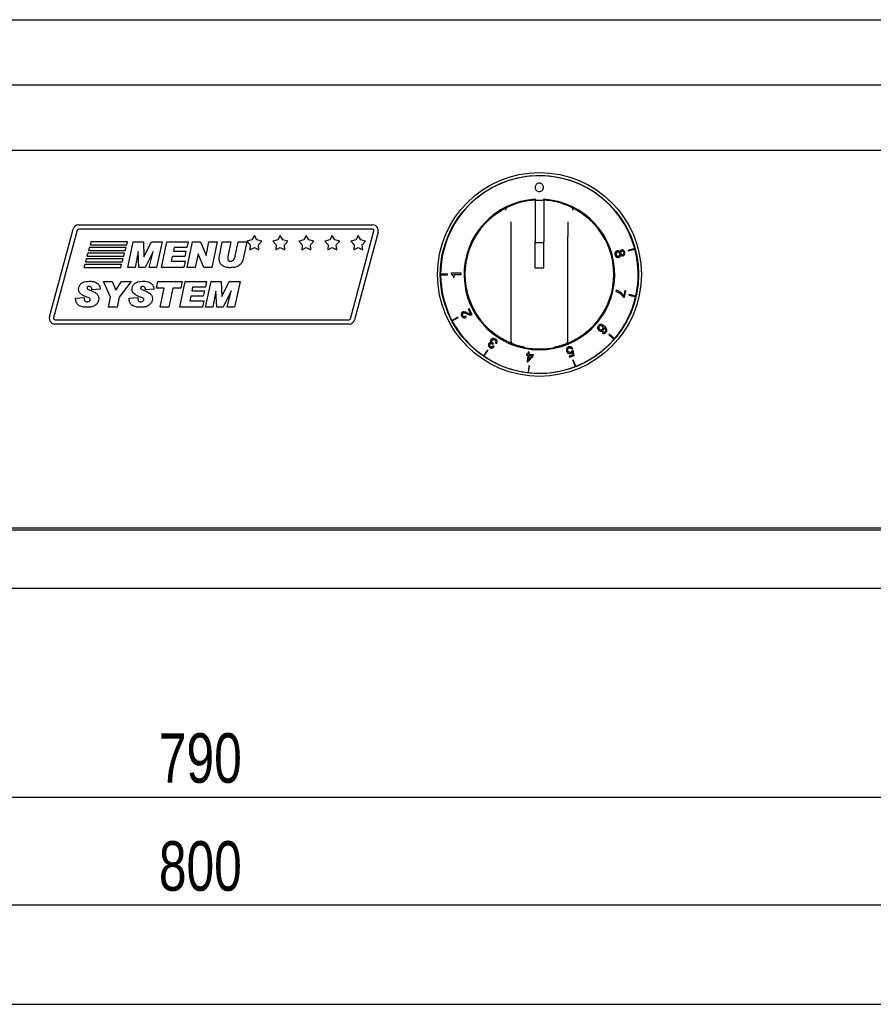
# Model space of a CAD drawing. Extents: x 24 to 2074, y 25 to 1460.
# Tile 2 of 5: x 525 to 827, y 25 to 373. Entities that reach past the tile are written whole.
import ezdxf

# ---------------------------------------------------------------- set-up
doc = ezdxf.new("R2010")
doc.units = 0
doc.layers.get('0').update_dxf_attribs({"linetype": 'CONTINUOUS'})
doc.layers.add('SLD-0', color=179, linetype='CONTINUOUS')
doc.styles.add('SLDTEXTSTYLE2', font='TXT', dxfattribs={"width": 0.75})
doc.dimstyles.new('SLDDIMSTYLE0', dxfattribs={"dimtxt": 17.5, "dimasz": 16.51, "dimexe": 0, "dimexo": 0.0625, "dimgap": 4.375, "dimtad": 1, "dimdec": 1, "dimrnd": 1e-09, "dimzin": 12, "dimtxsty": 'SLDTEXTSTYLE2', "dimsah": 1, "dimcen": 0.09, "dimazin": 3, "dimtfac": 1, "dimtdec": 1, "dimtofl": 0, "dimtmove": 0, "dimatfit": 3, "dimtolj": 1, "dimtzin": 12})

# ---------------------------------------------------------------- blocks, each defined once
blk = doc.blocks.new('*D4')
at = {"layer": 'SLD-0'}
for p, q in [((198.97, 168.18), (198.97, 93.2)), ((988.97, 168.18), (988.97, 93.2)), ((198.97, 98.2), (988.97, 98.2))]:
    blk.add_line(p, q, dxfattribs=at)
for points in [[(198.97, 98.2), (215.48, 95.66), (215.48, 100.74)], [(988.97, 98.2), (972.46, 100.74), (972.46, 95.66)]]:
    blk.add_solid(points, dxfattribs=at)
at = {"layer": 'SLD-0', "insert": (574.58, 120.76), "char_height": 17.5, "attachment_point": 1, "style": 'SLDTEXTSTYLE2'}
blk.add_mtext('790', dxfattribs=at)
blk = doc.blocks.new('*D6')
at = {"layer": 'SLD-0'}
for p, q in [((193.97, 189.68), (193.97, 55.06)), ((993.97, 189.68), (993.97, 55.06)), ((993.97, 60.06), (193.97, 60.06))]:
    blk.add_line(p, q, dxfattribs=at)
for points in [[(193.97, 60.06), (210.48, 57.52), (210.48, 62.6)], [(993.97, 60.06), (977.46, 62.6), (977.46, 57.52)]]:
    blk.add_solid(points, dxfattribs=at)
at = {"layer": 'SLD-0', "insert": (574.58, 82.62), "char_height": 17.5, "attachment_point": 1, "style": 'SLDTEXTSTYLE2'}
blk.add_mtext('800', dxfattribs=at)

msp = doc.modelspace()

# ---------------------------------------------------------------- linework, layer by layer
at = {"color": 7, "linetype": 'CONTINUOUS'}
for p, q in [((197.47, 372.83), (990.47, 372.83)), ((195.54, 349.78), (992.4, 349.78)), ((195.54, 326.73), (992.4, 326.73)), ((707.47, 309.09), (707.47, 294.43)), ((710.47, 308.95), (707.47, 308.95)), ((707.57, 308.95), (707.57, 309.39)), ((710.37, 309.39), (710.37, 308.95)), ((710.47, 309.09), (710.47, 294.43)), ((546.19, 300.33), (650.05, 300.33)), ((698.97, 296.2), (698.97, 301.42)), ((718.97, 301.42), (718.97, 296.2)), ((535.96, 267.85), (544.26, 298.85)), ((545.71, 298.46), (537.41, 267.46)), ((650.05, 298.83), (546.19, 298.83)), ((608.3, 296.55), (607.41, 295.01)), ((609.18, 295.01), (608.3, 296.55)), ((617.47, 296.55), (616.59, 295.01)), ((618.35, 295.01), (617.47, 296.55)), ((626.64, 296.55), (625.76, 295.01)), ((627.52, 295.01), (626.64, 296.55)), ((635.81, 296.55), (634.93, 295.01)), ((636.69, 295.01), (635.81, 296.55)), ((642.23, 267.2), (650.54, 298.2)), ((651.99, 297.81), (643.68, 266.81)), ((644.99, 296.55), (644.1, 295.01)), ((645.87, 295.01), (644.99, 296.55)), ((698.97, 259.19), (698.97, 296.2)), ((718.97, 259.19), (718.97, 296.2)), ((549.99, 292.33), (549.73, 291.33)), ((562.99, 292.33), (549.99, 292.33)), ((550.53, 294.33), (550.26, 293.33)), ((550.26, 293.33), (563.26, 293.33)), ((563.53, 294.33), (550.53, 294.33)), ((562.73, 291.33), (562.99, 292.33)), ((563.26, 293.33), (563.53, 294.33)), ((563.58, 285.33), (565.47, 294.33)), ((565.47, 294.33), (569.1, 294.33)), ((569.1, 294.33), (569.31, 289.07)), ((569.31, 289.07), (571.94, 294.33)), ((571.94, 294.33), (575.79, 294.33)), ((575.79, 294.33), (573.76, 285.33)), ((575.47, 285.33), (577.35, 294.33)), ((577.35, 294.33), (584.93, 294.33)), ((579.99, 292.37), (579.7, 291.1)), ((584.49, 292.37), (579.99, 292.37)), ((584.93, 294.33), (584.49, 292.37)), ((584.58, 285.33), (586.48, 294.33)), ((586.48, 294.33), (589.3, 294.33)), ((589.3, 294.33), (591.24, 289.49)), ((591.24, 289.49), (592.28, 294.33)), ((592.28, 294.33), (595.15, 294.33)), ((595.15, 294.33), (593.24, 285.33)), ((596.05, 289.93), (596.97, 294.33)), ((596.97, 294.33), (600.01, 294.33)), ((600.01, 294.33), (598.95, 289.18)), ((601.54, 289.38), (602.56, 294.33)), ((602.56, 294.33), (605.61, 294.33)), ((605.61, 294.33), (604.5, 288.82)), ((607.41, 295.01), (605.68, 294.65)), ((605.68, 294.65), (606.87, 293.33)), ((606.87, 293.33), (606.68, 291.57)), ((606.68, 291.57), (608.3, 292.3)), ((608.3, 292.3), (609.91, 291.57)), ((610.91, 294.65), (609.18, 295.01)), ((609.72, 293.33), (610.91, 294.65)), ((609.91, 291.57), (609.72, 293.33)), ((616.59, 295.01), (614.85, 294.65)), ((614.85, 294.65), (616.04, 293.33)), ((616.04, 293.33), (615.85, 291.57)), ((615.85, 291.57), (617.47, 292.3)), ((617.47, 292.3), (619.09, 291.57)), ((620.08, 294.65), (618.35, 295.01)), ((618.9, 293.33), (620.08, 294.65)), ((619.09, 291.57), (618.9, 293.33)), ((625.76, 295.01), (624.03, 294.65)), ((624.03, 294.65), (625.21, 293.33)), ((625.21, 293.33), (625.02, 291.57)), ((625.02, 291.57), (626.64, 292.3)), ((626.64, 292.3), (628.26, 291.57)), ((629.26, 294.65), (627.52, 295.01)), ((628.07, 293.33), (629.26, 294.65)), ((628.26, 291.57), (628.07, 293.33)), ((634.93, 295.01), (633.2, 294.65)), ((633.2, 294.65), (634.39, 293.33)), ((634.39, 293.33), (634.2, 291.57)), ((634.2, 291.57), (635.81, 292.3)), ((635.81, 292.3), (637.43, 291.57)), ((638.43, 294.65), (636.69, 295.01)), ((637.24, 293.33), (638.43, 294.65)), ((637.43, 291.57), (637.24, 293.33)), ((644.1, 295.01), (642.37, 294.65)), ((642.37, 294.65), (643.56, 293.33)), ((643.56, 293.33), (643.37, 291.57)), ((643.37, 291.57), (644.99, 292.3)), ((644.99, 292.3), (646.6, 291.57)), ((647.6, 294.65), (645.87, 295.01)), ((646.41, 293.33), (647.6, 294.65)), ((646.6, 291.57), (646.41, 293.33)), ((707.47, 293.59), (707.47, 294.43)), ((710.47, 293.98), (707.47, 293.98)), ((707.47, 285.18), (707.47, 293.59)), ((710.47, 293.59), (710.47, 294.43)), ((710.47, 285.18), (710.47, 293.59)), ((549.46, 290.33), (549.19, 289.33)), ((549.19, 289.33), (562.19, 289.33)), ((562.46, 290.33), (549.46, 290.33)), ((549.73, 291.33), (562.73, 291.33)), ((562.19, 289.33), (562.46, 290.33)), ((567.23, 290.95), (566.15, 285.33)), ((567.51, 285.33), (567.23, 290.95)), ((572.57, 291), (569.79, 285.33)), ((571.2, 285.33), (572.57, 291)), ((579.31, 289.14), (578.94, 287.52)), ((583.69, 289.14), (579.31, 289.14)), ((579.7, 291.1), (584.12, 291.1)), ((584.12, 291.1), (583.69, 289.14)), ((588.46, 290.06), (587.45, 285.33)), ((590.4, 285.33), (588.46, 290.06)), ((742.66, 291.96), (740.29, 291.33)), ((740.29, 291.33), (740.34, 291.13)), ((740.34, 291.13), (742.71, 291.77)), ((548.39, 286.33), (548.12, 285.33)), ((548.12, 285.33), (561.12, 285.33)), ((561.39, 286.33), (548.39, 286.33)), ((548.92, 288.33), (548.66, 287.33)), ((548.66, 287.33), (561.66, 287.33)), ((561.92, 288.33), (548.92, 288.33)), ((561.12, 285.33), (561.39, 286.33)), ((561.66, 287.33), (561.92, 288.33)), ((566.15, 285.33), (563.58, 285.33)), ((569.79, 285.33), (567.51, 285.33)), ((573.76, 285.33), (571.2, 285.33)), ((583.43, 285.33), (575.47, 285.33)), ((578.94, 287.52), (583.89, 287.52)), ((583.89, 287.52), (583.43, 285.33)), ((587.45, 285.33), (584.58, 285.33)), ((593.24, 285.33), (590.4, 285.33)), ((676.52, 282.93), (674.07, 282.93)), ((674.07, 282.73), (676.52, 282.73)), ((676.52, 282.73), (676.52, 282.93)), ((677.82, 283.25), (677.82, 282.93)), ((681.32, 283.25), (677.82, 283.25)), ((678.48, 281.92), (678.81, 281.92)), ((678.81, 281.92), (678.81, 282.83)), ((678.81, 282.83), (681.32, 282.83)), ((681.32, 282.83), (681.32, 283.25)), ((707.47, 285.18), (710.47, 285.18)), ((554.98, 280.33), (558.1, 280.33)), ((557.55, 274.82), (554.98, 280.33)), ((558.1, 280.33), (559.35, 277.27)), ((559.35, 277.27), (561.41, 280.33)), ((564.79, 280.33), (560.61, 274.77)), ((561.41, 280.33), (564.79, 280.33)), ((573.79, 278.02), (574.26, 280.33)), ((574.26, 280.33), (582.79, 280.33)), ((581.98, 271.33), (583.87, 280.33)), ((582.79, 280.33), (582.32, 278.02)), ((583.87, 280.33), (591.44, 280.33)), ((586.51, 278.37), (586.22, 277.1)), ((591.01, 278.37), (586.51, 278.37)), ((591.44, 280.33), (591.01, 278.37)), ((591.1, 271.33), (592.99, 280.33)), ((592.99, 280.33), (596.62, 280.33)), ((596.62, 280.33), (596.83, 275.07)), ((596.83, 275.07), (599.46, 280.33)), ((599.46, 280.33), (603.31, 280.33)), ((603.31, 280.33), (601.28, 271.33)), ((553.94, 277.6), (550.95, 277.45)), ((556.83, 271.33), (557.55, 274.82)), ((572.87, 277.6), (569.88, 277.45)), ((576.48, 278.02), (573.79, 278.02)), ((575.06, 271.33), (576.48, 278.02)), ((579.52, 278.02), (578.1, 271.33)), ((582.32, 278.02), (579.52, 278.02)), ((585.83, 275.14), (585.46, 273.52)), ((590.21, 275.14), (585.83, 275.14)), ((586.22, 277.1), (590.64, 277.1)), ((590.64, 277.1), (590.21, 275.14)), ((594.75, 276.95), (593.67, 271.33)), ((595.03, 271.33), (594.75, 276.95)), ((600.08, 277), (597.31, 271.33)), ((598.71, 271.33), (600.08, 277)), ((736.08, 277.32), (735.98, 276.86)), ((738.69, 274.86), (739.04, 274.78)), ((739.16, 277.08), (738.75, 275.29)), ((739.04, 274.78), (739.54, 276.99)), ((739.54, 276.99), (739.16, 277.08)), ((740.63, 275.71), (740.58, 275.51)), ((740.58, 275.51), (742.97, 274.97)), ((743.02, 275.16), (740.63, 275.71)), ((545.18, 274.5), (548.18, 274.68)), ((545.18, 274.19), (545.18, 274.5)), ((559.88, 271.33), (556.83, 271.33)), ((560.61, 274.77), (559.88, 271.33)), ((564.1, 274.5), (567.1, 274.68)), ((564.1, 274.19), (564.1, 274.5)), ((578.1, 271.33), (575.06, 271.33)), ((589.94, 271.33), (581.98, 271.33)), ((585.46, 273.52), (590.41, 273.52)), ((590.41, 273.52), (589.94, 271.33)), ((593.67, 271.33), (591.1, 271.33)), ((597.31, 271.33), (595.03, 271.33)), ((601.28, 271.33), (598.71, 271.33)), ((683.13, 267.7), (682.94, 268.07)), ((684.1, 270.7), (683.77, 270.52)), ((683.77, 270.52), (684.62, 268.94)), ((685.18, 268.68), (684.1, 270.7)), ((537.89, 266.83), (641.75, 266.83)), ((641.75, 265.33), (537.89, 265.33)), ((680.24, 267.76), (678.07, 266.61)), ((678.16, 266.44), (680.33, 267.58)), ((680.33, 267.58), (680.24, 267.76)), ((731.42, 262.51), (731.15, 262.19)), ((731.74, 264.12), (731.75, 264.12)), ((733.63, 261.74), (733.5, 261.59)), ((733.5, 261.59), (735.36, 259.99)), ((735.49, 260.14), (733.63, 261.74)), ((691.91, 258.74), (691.9, 258.73)), ((692.5, 258.16), (692.7, 258.46)), ((692.99, 257.38), (692.65, 257.61)), ((693.43, 258.64), (693.78, 258.4)), ((690.61, 256.08), (689.23, 254.05)), ((689.39, 253.94), (690.77, 255.97)), ((690.77, 255.97), (690.61, 256.08)), ((704.44, 254.68), (704.4, 254.31)), ((704.4, 254.31), (704.87, 254.25)), ((704.91, 254.62), (704.44, 254.68)), ((704.87, 254.25), (704.6, 251.96)), ((705.01, 255.44), (704.91, 254.62)), ((704.93, 251.92), (706.78, 253.99)), ((705.4, 255.39), (705.01, 255.44)), ((705.26, 254.21), (705.06, 252.51)), ((705.07, 252.51), (706.43, 254.07)), ((706.43, 254.07), (705.26, 254.21)), ((705.31, 254.58), (705.4, 255.39)), ((706.83, 254.39), (705.31, 254.58)), ((706.78, 253.99), (706.83, 254.39)), ((720.78, 254.45), (719.47, 253.93)), ((719.47, 253.93), (719.6, 253.58)), ((719.6, 253.58), (721.21, 254.22)), ((720.29, 256.54), (720.68, 256.7)), ((720.84, 256.03), (720.5, 255.91)), ((720.57, 255.46), (720.58, 255.45)), ((720.58, 255.45), (720.78, 254.45)), ((721.21, 254.22), (720.84, 256.03)), ((704.6, 251.96), (704.93, 251.92)), ((705.24, 250.6), (704.96, 248.16)), ((705.06, 252.51), (705.07, 252.51)), ((705.16, 248.14), (705.44, 250.58)), ((705.44, 250.58), (705.24, 250.6)), ((720.92, 252.66), (720.73, 252.59)), ((720.73, 252.59), (721.63, 250.31)), ((721.81, 250.38), (720.92, 252.66)), ((992.4, 193.18), (195.54, 193.18)), ((24, 25), (2074, 25))]:
    msp.add_line(p, q, dxfattribs=at)
for radius in [36, 35]:
    msp.add_circle((708.97, 282.83), radius, dxfattribs=at)
for centre, radius, start, end in [((708.97, 282.83), 34.9, 15.1644, 179.8358), ((708.97, 282.83), 26.6, 93.017, 86.983), ((708.97, 282.83), 26.3, 93.2696, 115.3306), ((708.97, 282.83), 26.3, 64.6694, 86.7304), ((546.19, 298.33), 2, 90, 165), ((650.05, 298.33), 2, 345, 90), ((546.19, 298.33), 0.5, 90, 165), ((650.05, 298.33), 0.5, 345, 90), ((708.97, 282.83), 26.3, 142.2336, 217.7664), ((708.97, 282.83), 26.3, 322.2336, 37.7664), ((708.97, 282.83), 34.9, 14.8361, 15.1644), ((708.97, 282.83), 34.9, 347.307, 14.8361), ((708.97, 282.83), 34.9, 179.8358, 180.1642), ((708.97, 282.83), 34.9, 180.1642, 207.6926), ((708.97, 282.83), 34.9, 319.4495, 346.9787), ((708.97, 282.83), 34.9, 346.9787, 347.307), ((537.89, 267.33), 2, 165, 270), ((537.89, 267.33), 0.5, 165, 270), ((641.75, 267.33), 0.5, 270, 345), ((641.75, 267.33), 2, 270, 345), ((708.97, 282.83), 34.9, 207.6926, 208.0209), ((708.97, 282.83), 34.9, 208.0209, 235.5498), ((699.97, 259.19), 1, 180, 249.1617), ((717.97, 259.19), 1, 290.8383, 0), ((708.97, 282.83), 34.9, 291.5923, 319.1212), ((708.97, 282.83), 34.9, 319.1212, 319.4495), ((708.97, 282.83), 34.9, 235.5498, 235.8782), ((708.97, 282.83), 34.9, 235.8782, 263.4069), ((708.97, 282.83), 26.3, 258.6017, 281.3983), ((708.97, 282.83), 34.9, 263.4069, 263.7353), ((708.97, 282.83), 34.9, 263.7353, 291.264), ((708.97, 282.83), 34.9, 291.264, 291.5923)]:
    msp.add_arc(centre, radius, start, end, dxfattribs=at)
for points, knots in [([(710.42, 313.58), (710.4, 313.78), (710.35, 314.17), (710.01, 314.66), (709.52, 314.99), (708.93, 315.11), (708.34, 314.99), (707.86, 314.66), (707.51, 314.17), (707.47, 313.78), (707.44, 313.58)], [0, 0, 0, 0, 0.127199, 0.249988, 0.372784, 0.500016, 0.627186, 0.749988, 0.872797, 1, 1, 1, 1]), ([(707.44, 313.58), (707.47, 313.38), (707.51, 312.99), (707.86, 312.5), (708.34, 312.17), (708.93, 312.05), (709.52, 312.17), (710.01, 312.5), (710.35, 312.99), (710.4, 313.38), (710.42, 313.58)], [0, 0, 0, 0, 0.127203, 0.250012, 0.372814, 0.499984, 0.627216, 0.750012, 0.872801, 1, 1, 1, 1]), ([(688.18, 298.94), (688.79, 299.68), (690.03, 301.17), (691.93, 302.91), (693.68, 304.26), (695.16, 305.23), (696.55, 306.03), (697.31, 306.4), (697.69, 306.59)], [0, 0, 0, 0, 0.208768, 0.423489, 0.568485, 0.717161, 0.856307, 1, 1, 1, 1]), ([(697.1, 305.59), (697.1, 305.59), (697.11, 305.67), (697.14, 305.87), (697.25, 306.16), (697.44, 306.44), (697.61, 306.54), (697.69, 306.59)], [0, 0, 0, 0, 0.0058098, 0.1978223, 0.47464, 0.7370624, 1, 1, 1, 1]), ([(720.84, 305.59), (720.84, 305.59), (720.83, 305.67), (720.8, 305.87), (720.69, 306.16), (720.5, 306.44), (720.33, 306.54), (720.25, 306.59)], [0, 0, 0, 0, 0.00581, 0.196378, 0.473279, 0.736379, 1, 1, 1, 1]), ([(720.25, 306.59), (720.63, 306.4), (721.71, 305.87), (724.02, 304.48), (727.02, 302.14), (728.8, 300.06), (729.76, 298.94)], [0, 0, 0, 0, 0.142888, 0.402241, 0.679681, 1, 1, 1, 1]), ([(595.89, 288.35), (595.9, 288.65), (595.91, 289.18), (596.01, 289.7), (596.05, 289.93)], [0, 0, 0, 0, 0.559971, 1, 1, 1, 1]), ([(598.95, 289.18), (598.93, 289.05), (598.89, 288.81), (598.89, 288.57), (598.89, 288.46)], [0, 0, 0, 0, 0.559917, 1, 1, 1, 1]), ([(604.5, 288.82), (604.33, 288.23), (603.99, 287.06), (602.76, 285.76), (601.24, 285.27), (600.28, 285.24), (599.8, 285.22)], [0, 0, 0, 0, 0.280384, 0.55888, 0.7791, 1, 1, 1, 1]), ([(599.87, 287.52), (600.14, 287.56), (600.65, 287.62), (601.32, 288.34), (601.46, 288.99), (601.54, 289.38)], [0, 0, 0, 0, 0.2797247, 0.5580851, 1, 1, 1, 1]), ([(736.41, 291.18), (736.29, 291.14), (736.07, 291.06), (735.82, 290.84), (735.65, 290.53), (735.6, 290.16), (735.65, 289.89), (735.68, 289.76)], [0, 0, 0, 0, 0.203639, 0.382499, 0.554477, 0.766526, 1, 1, 1, 1]), ([(735.68, 289.76), (735.73, 289.59), (735.85, 289.28), (736.2, 288.97), (736.61, 288.84), (736.87, 288.88), (737, 288.9)], [0, 0, 0, 0, 0.290636, 0.557062, 0.767126, 1, 1, 1, 1]), ([(736.5, 290.74), (736.43, 290.72), (736.3, 290.67), (736.14, 290.53), (736.03, 290.35), (735.99, 290.11), (736.02, 289.94), (736.03, 289.85)], [0, 0, 0, 0, 0.19461, 0.372244, 0.54619, 0.761339, 1, 1, 1, 1]), ([(736.03, 289.85), (736.07, 289.75), (736.15, 289.55), (736.38, 289.36), (736.64, 289.29), (736.79, 289.32), (736.88, 289.33)], [0, 0, 0, 0, 0.296872, 0.566802, 0.777335, 1, 1, 1, 1]), ([(737.41, 290.81), (737.34, 290.89), (737.2, 291.06), (736.93, 291.19), (736.66, 291.23), (736.49, 291.19), (736.41, 291.18)], [0, 0, 0, 0, 0.287214, 0.55613, 0.770757, 1, 1, 1, 1]), ([(737.34, 290.2), (737.3, 290.3), (737.23, 290.5), (737, 290.7), (736.75, 290.78), (736.58, 290.76), (736.5, 290.74)], [0, 0, 0, 0, 0.294954, 0.565555, 0.775377, 1, 1, 1, 1]), ([(736.88, 289.33), (736.97, 289.37), (737.16, 289.45), (737.32, 289.69), (737.38, 289.95), (737.35, 290.11), (737.34, 290.2)], [0, 0, 0, 0, 0.277916, 0.548716, 0.768617, 1, 1, 1, 1]), ([(737, 288.9), (737.11, 288.94), (737.31, 289.01), (737.54, 289.22), (737.66, 289.46), (737.68, 289.64), (737.69, 289.73)], [0, 0, 0, 0, 0.29184, 0.555363, 0.766099, 1, 1, 1, 1]), ([(737.99, 291.46), (737.9, 291.43), (737.74, 291.37), (737.57, 291.2), (737.45, 291.01), (737.42, 290.87), (737.41, 290.81)], [0, 0, 0, 0, 0.281661, 0.55965, 0.778558, 1, 1, 1, 1]), ([(738.08, 291.03), (738.02, 291.01), (737.91, 290.97), (737.77, 290.85), (737.69, 290.69), (737.66, 290.49), (737.68, 290.36), (737.7, 290.28)], [0, 0, 0, 0, 0.207384, 0.38764, 0.559543, 0.770091, 1, 1, 1, 1]), ([(737.69, 289.73), (737.75, 289.66), (737.87, 289.54), (738.1, 289.44), (738.32, 289.41), (738.45, 289.43), (738.52, 289.44)], [0, 0, 0, 0, 0.28282, 0.561518, 0.779756, 1, 1, 1, 1]), ([(737.7, 290.28), (737.73, 290.2), (737.78, 290.04), (737.97, 289.89), (738.18, 289.83), (738.32, 289.85), (738.39, 289.87)], [0, 0, 0, 0, 0.286968, 0.549933, 0.761728, 1, 1, 1, 1]), ([(739.11, 290.7), (739.06, 290.83), (738.97, 291.1), (738.68, 291.38), (738.33, 291.52), (738.1, 291.48), (737.99, 291.46)], [0, 0, 0, 0, 0.28838, 0.5592042, 0.7697295, 1, 1, 1, 1]), ([(738.76, 290.57), (738.73, 290.66), (738.67, 290.82), (738.5, 290.99), (738.29, 291.06), (738.16, 291.04), (738.08, 291.03)], [0, 0, 0, 0, 0.292805, 0.560038, 0.768355, 1, 1, 1, 1]), ([(738.39, 289.87), (738.45, 289.89), (738.56, 289.92), (738.68, 290.03), (738.77, 290.18), (738.8, 290.37), (738.77, 290.5), (738.76, 290.57)], [0, 0, 0, 0, 0.201674, 0.380424, 0.55236, 0.764334, 1, 1, 1, 1]), ([(738.52, 289.44), (738.63, 289.49), (738.87, 289.58), (739.11, 289.89), (739.19, 290.29), (739.14, 290.55), (739.11, 290.7)], [0, 0, 0, 0, 0.23916, 0.488042, 0.715083, 1, 1, 1, 1]), ([(599.8, 285.22), (599.27, 285.23), (598.2, 285.25), (596.82, 285.93), (596, 287.09), (595.93, 287.93), (595.89, 288.35)], [0, 0, 0, 0, 0.281192, 0.560101, 0.779725, 1, 1, 1, 1]), ([(598.89, 288.46), (598.9, 288.32), (598.91, 288.02), (599.17, 287.68), (599.53, 287.54), (599.76, 287.53), (599.87, 287.52)], [0, 0, 0, 0, 0.280567, 0.558615, 0.779056, 1, 1, 1, 1]), ([(677.82, 282.93), (677.91, 282.91), (678.07, 282.86), (678.27, 282.71), (678.45, 282.4), (678.47, 282.12), (678.48, 281.92)], [0, 0, 0, 0, 0.204309, 0.381338, 0.554146, 1, 1, 1, 1]), ([(546.21, 277.65), (546.25, 277.98), (546.32, 278.63), (546.88, 279.46), (548.04, 280.29), (549.14, 280.38), (549.92, 280.45)], [0, 0, 0, 0, 0.186844, 0.373816, 0.560951, 1, 1, 1, 1]), ([(549.9, 278.6), (549.8, 278.6), (549.61, 278.58), (549.37, 278.45), (549.23, 278.24), (549.22, 278.1), (549.21, 278.02)], [0, 0, 0, 0, 0.280641, 0.560023, 0.779786, 1, 1, 1, 1]), ([(550.95, 277.45), (550.93, 277.61), (550.9, 277.94), (550.67, 278.35), (550.29, 278.58), (550.03, 278.59), (549.9, 278.6)], [0, 0, 0, 0, 0.280777, 0.559882, 0.779544, 1, 1, 1, 1]), ([(549.92, 280.45), (550.43, 280.43), (551.46, 280.38), (552.84, 279.86), (553.75, 278.81), (553.88, 278), (553.94, 277.6)], [0, 0, 0, 0, 0.281122, 0.56067, 0.779896, 1, 1, 1, 1]), ([(565.14, 277.65), (565.17, 277.98), (565.24, 278.63), (565.8, 279.46), (566.96, 280.29), (568.07, 280.38), (568.84, 280.45)], [0, 0, 0, 0, 0.186844, 0.373816, 0.560951, 1, 1, 1, 1]), ([(568.82, 278.6), (568.73, 278.6), (568.54, 278.58), (568.3, 278.45), (568.16, 278.24), (568.14, 278.1), (568.14, 278.02)], [0, 0, 0, 0, 0.280641, 0.560023, 0.779786, 1, 1, 1, 1]), ([(569.88, 277.45), (569.86, 277.61), (569.82, 277.94), (569.59, 278.35), (569.21, 278.58), (568.95, 278.59), (568.82, 278.6)], [0, 0, 0, 0, 0.280777, 0.559882, 0.779544, 1, 1, 1, 1]), ([(568.84, 280.45), (569.36, 280.43), (570.38, 280.38), (571.77, 279.86), (572.67, 278.81), (572.8, 278), (572.87, 277.6)], [0, 0, 0, 0, 0.281122, 0.56067, 0.779896, 1, 1, 1, 1]), ([(549.18, 274.85), (548.8, 275), (548.04, 275.3), (547.01, 275.82), (546.31, 276.68), (546.25, 277.33), (546.21, 277.65)], [0, 0, 0, 0, 0.281113, 0.561749, 0.780601, 1, 1, 1, 1]), ([(550.37, 273.96), (550.36, 274.02), (550.34, 274.16), (550.19, 274.38), (549.8, 274.63), (549.43, 274.76), (549.18, 274.85)], [0, 0, 0, 0, 0.124865, 0.24998, 0.498891, 1, 1, 1, 1]), ([(549.21, 278.02), (549.22, 277.96), (549.23, 277.85), (549.36, 277.66), (549.71, 277.46), (550.03, 277.34), (550.24, 277.26)], [0, 0, 0, 0, 0.12479, 0.249805, 0.499022, 1, 1, 1, 1]), ([(550.24, 277.26), (550.65, 277.1), (551.46, 276.79), (552.53, 276.19), (553.27, 275.28), (553.33, 274.58), (553.37, 274.24)], [0, 0, 0, 0, 0.2810704, 0.5610859, 0.7806713, 1, 1, 1, 1]), ([(568.11, 274.85), (567.72, 275), (566.96, 275.3), (565.93, 275.82), (565.23, 276.68), (565.17, 277.33), (565.14, 277.65)], [0, 0, 0, 0, 0.281113, 0.561749, 0.780601, 1, 1, 1, 1]), ([(569.29, 273.96), (569.28, 274.02), (569.27, 274.16), (569.12, 274.38), (568.72, 274.63), (568.35, 274.76), (568.11, 274.85)], [0, 0, 0, 0, 0.124865, 0.24998, 0.498891, 1, 1, 1, 1]), ([(568.14, 278.02), (568.14, 277.96), (568.16, 277.85), (568.29, 277.66), (568.64, 277.46), (568.95, 277.34), (569.16, 277.26)], [0, 0, 0, 0, 0.12479, 0.249805, 0.499022, 1, 1, 1, 1]), ([(569.16, 277.26), (569.57, 277.1), (570.38, 276.79), (571.45, 276.19), (572.19, 275.28), (572.26, 274.58), (572.29, 274.24)], [0, 0, 0, 0, 0.28107, 0.561086, 0.780671, 1, 1, 1, 1]), ([(735.98, 276.86), (736.59, 276.6), (737.66, 276.14), (738.38, 275.25), (738.69, 274.86)], [0, 0, 0, 0, 0.5734087, 1, 1, 1, 1]), ([(738.75, 275.29), (738.35, 275.78), (737.63, 276.68), (736.56, 277.12), (736.08, 277.32)], [0, 0, 0, 0, 0.549164, 1, 1, 1, 1]), ([(549.16, 271.22), (548.63, 271.23), (547.58, 271.27), (546.17, 271.81), (545.3, 272.94), (545.22, 273.77), (545.18, 274.19)], [0, 0, 0, 0, 0.28137, 0.560493, 0.780082, 1, 1, 1, 1]), ([(548.18, 274.68), (548.18, 274.31), (548.18, 273.86), (548.49, 273.42), (548.79, 273.22), (549.06, 273.2), (549.23, 273.18)], [0, 0, 0, 0, 0.4993734, 0.6245248, 0.7501304, 1, 1, 1, 1]), ([(553.37, 274.24), (553.32, 273.88), (553.23, 273.15), (552.55, 272.27), (551.61, 271.6), (550.43, 271.25), (549.58, 271.23), (549.16, 271.22)], [0, 0, 0, 0, 0.186052, 0.372476, 0.559344, 0.779298, 1, 1, 1, 1]), ([(549.23, 273.18), (549.38, 273.18), (549.66, 273.2), (550.04, 273.35), (550.31, 273.62), (550.35, 273.85), (550.37, 273.96)], [0, 0, 0, 0, 0.280972, 0.560723, 0.780988, 1, 1, 1, 1]), ([(568.08, 271.22), (567.55, 271.23), (566.5, 271.27), (565.09, 271.81), (564.23, 272.94), (564.14, 273.77), (564.1, 274.19)], [0, 0, 0, 0, 0.28137, 0.560493, 0.780082, 1, 1, 1, 1]), ([(567.1, 274.68), (567.1, 274.31), (567.1, 273.86), (567.41, 273.42), (567.71, 273.22), (567.98, 273.2), (568.16, 273.18)], [0, 0, 0, 0, 0.499373, 0.624525, 0.75013, 1, 1, 1, 1]), ([(572.29, 274.24), (572.24, 273.88), (572.15, 273.15), (571.47, 272.27), (570.53, 271.6), (569.35, 271.25), (568.5, 271.23), (568.08, 271.22)], [0, 0, 0, 0, 0.186052, 0.372476, 0.559344, 0.779298, 1, 1, 1, 1]), ([(568.16, 273.18), (568.3, 273.18), (568.59, 273.2), (568.96, 273.35), (569.23, 273.62), (569.27, 273.85), (569.29, 273.96)], [0, 0, 0, 0, 0.280972, 0.560723, 0.780988, 1, 1, 1, 1]), ([(681.88, 269.55), (681.79, 269.49), (681.61, 269.38), (681.42, 269.12), (681.34, 268.81), (681.36, 268.46), (681.46, 268.23), (681.51, 268.11)], [0, 0, 0, 0, 0.2018, 0.382344, 0.556715, 0.769378, 1, 1, 1, 1]), ([(681.51, 268.11), (681.58, 268), (681.71, 267.8), (682, 267.59), (682.35, 267.48), (682.75, 267.51), (683, 267.64), (683.13, 267.7)], [0, 0, 0, 0, 0.2025352, 0.3832701, 0.5563784, 0.7672644, 1, 1, 1, 1]), ([(681.85, 268.27), (681.81, 268.36), (681.74, 268.54), (681.77, 268.81), (681.89, 269.03), (682.02, 269.12), (682.09, 269.16)], [0, 0, 0, 0, 0.288104, 0.558942, 0.771713, 1, 1, 1, 1]), ([(682.94, 268.07), (682.83, 268.02), (682.62, 267.92), (682.32, 267.91), (682.1, 267.99), (681.95, 268.1), (681.88, 268.21), (681.85, 268.27)], [0, 0, 0, 0, 0.283543, 0.555386, 0.69486, 0.839371, 1, 1, 1, 1]), ([(683.34, 269.37), (683.09, 269.51), (682.74, 269.7), (682.21, 269.7), (682, 269.6), (681.88, 269.55)], [0, 0, 0, 0, 0.5450018, 0.759649, 1, 1, 1, 1]), ([(682.09, 269.16), (682.2, 269.21), (682.43, 269.3), (682.92, 269.19), (683.24, 269), (683.45, 268.87)], [0, 0, 0, 0, 0.246414, 0.487546, 1, 1, 1, 1]), ([(684.62, 268.94), (684.5, 268.92), (684.25, 268.88), (683.82, 269.07), (683.53, 269.25), (683.34, 269.37)], [0, 0, 0, 0, 0.255443, 0.52562, 1, 1, 1, 1]), ([(683.45, 268.87), (683.73, 268.72), (684.13, 268.5), (684.75, 268.52), (685.02, 268.62), (685.18, 268.68)], [0, 0, 0, 0, 0.513262, 0.732533, 1, 1, 1, 1]), ([(699.62, 258.25), (699.5, 258.29), (699.28, 258.37), (697.57, 259.09), (695.17, 260.38), (692.68, 262.11), (690.54, 264.02), (689.13, 265.52), (688.39, 266.46), (688.18, 266.72)], [0, 0, 0, 0, 0.170389, 0.342202, 0.515863, 0.69639, 0.822954, 0.949692, 1, 1, 1, 1]), ([(729.76, 266.72), (729.14, 265.98), (727.9, 264.48), (725.99, 262.74), (724.25, 261.4), (722.75, 260.41), (721.36, 259.62), (719.83, 258.85), (718.57, 258.34), (718.4, 258.28), (718.33, 258.25)], [0, 0, 0, 0, 0.1435583, 0.2868517, 0.3863547, 0.4857712, 0.5846464, 0.6834624, 0.8594971, 1, 1, 1, 1]), ([(729.83, 264.74), (729.74, 264.63), (729.58, 264.41), (729.49, 264.03), (729.54, 263.67), (729.7, 263.35), (729.87, 263.17), (729.95, 263.09)], [0, 0, 0, 0, 0.2359618, 0.4318469, 0.6097792, 0.8105116, 1, 1, 1, 1]), ([(731.89, 264.56), (731.58, 264.8), (731.2, 265.1), (730.63, 265.17), (730.35, 265.13), (730.06, 264.99), (729.91, 264.83), (729.83, 264.74)], [0, 0, 0, 0, 0.485891, 0.60319, 0.721455, 0.849654, 1, 1, 1, 1]), ([(730.1, 264.49), (730.05, 264.42), (729.96, 264.3), (729.91, 264.08), (729.94, 263.86), (730.04, 263.63), (730.16, 263.51), (730.22, 263.45)], [0, 0, 0, 0, 0.201081, 0.382959, 0.559889, 0.7739, 1, 1, 1, 1]), ([(731.16, 264.53), (731.07, 264.6), (730.88, 264.72), (730.57, 264.76), (730.29, 264.68), (730.16, 264.55), (730.1, 264.49)], [0, 0, 0, 0, 0.28898, 0.555165, 0.766021, 1, 1, 1, 1]), ([(731.28, 263.46), (731.33, 263.53), (731.43, 263.65), (731.48, 263.87), (731.46, 264.1), (731.35, 264.34), (731.23, 264.46), (731.16, 264.53)], [0, 0, 0, 0, 0.201767, 0.382513, 0.557187, 0.769958, 1, 1, 1, 1]), ([(732.47, 262.35), (732.54, 262.45), (732.67, 262.62), (732.77, 262.92), (732.78, 263.22), (732.68, 263.62), (732.39, 264.09), (732.06, 264.4), (731.89, 264.56)], [0, 0, 0, 0, 0.134105, 0.252413, 0.364826, 0.47906, 0.726537, 1, 1, 1, 1]), ([(729.95, 263.09), (730.09, 262.99), (730.36, 262.8), (730.82, 262.75), (731.23, 262.88), (731.42, 263.06), (731.51, 263.16)], [0, 0, 0, 0, 0.290607, 0.555745, 0.76623, 1, 1, 1, 1]), ([(730.22, 263.45), (730.31, 263.38), (730.49, 263.25), (730.8, 263.19), (731.09, 263.27), (731.22, 263.39), (731.28, 263.46)], [0, 0, 0, 0, 0.289648, 0.553543, 0.761879, 1, 1, 1, 1]), ([(731.15, 262.19), (731.23, 262.14), (731.39, 262.04), (731.66, 261.97), (731.94, 261.99), (732.23, 262.11), (732.39, 262.27), (732.47, 262.35)], [0, 0, 0, 0, 0.20117, 0.381415, 0.553, 0.76265, 1, 1, 1, 1]), ([(732.2, 262.61), (732.14, 262.55), (732.02, 262.44), (731.8, 262.38), (731.59, 262.41), (731.48, 262.48), (731.42, 262.51)], [0, 0, 0, 0, 0.293672, 0.558661, 0.770238, 1, 1, 1, 1]), ([(731.51, 263.16), (731.58, 263.24), (731.69, 263.39), (731.78, 263.65), (731.79, 263.9), (731.76, 264.05), (731.74, 264.12)], [0, 0, 0, 0, 0.29131, 0.56035, 0.772327, 1, 1, 1, 1]), ([(731.75, 264.12), (731.96, 263.91), (732.23, 263.65), (732.38, 263.24), (732.39, 263.02), (732.34, 262.8), (732.25, 262.68), (732.2, 262.61)], [0, 0, 0, 0, 0.500845, 0.621989, 0.739676, 0.861346, 1, 1, 1, 1]), ([(691.11, 258.43), (691.05, 258.33), (690.95, 258.16), (690.91, 257.85), (690.98, 257.56), (691.17, 257.28), (691.36, 257.13), (691.46, 257.05)], [0, 0, 0, 0, 0.2048628, 0.3824154, 0.5525656, 0.7641661, 1, 1, 1, 1]), ([(691.9, 258.73), (691.82, 258.74), (691.65, 258.75), (691.42, 258.69), (691.23, 258.58), (691.15, 258.48), (691.11, 258.43)], [0, 0, 0, 0, 0.279082, 0.559336, 0.778449, 1, 1, 1, 1]), ([(691.67, 257.36), (691.6, 257.42), (691.46, 257.53), (691.36, 257.76), (691.37, 257.99), (691.44, 258.11), (691.47, 258.17)], [0, 0, 0, 0, 0.295213, 0.559182, 0.766564, 1, 1, 1, 1]), ([(691.47, 258.17), (691.51, 258.23), (691.59, 258.32), (691.76, 258.41), (691.95, 258.43), (692.15, 258.39), (692.28, 258.31), (692.35, 258.27)], [0, 0, 0, 0, 0.198909, 0.377738, 0.553325, 0.769269, 1, 1, 1, 1]), ([(692.65, 257.61), (692.58, 257.53), (692.44, 257.36), (692.2, 257.24), (691.99, 257.23), (691.82, 257.27), (691.72, 257.33), (691.67, 257.36)], [0, 0, 0, 0, 0.289508, 0.553, 0.689681, 0.835175, 1, 1, 1, 1]), ([(691.86, 259.8), (691.81, 259.7), (691.7, 259.52), (691.67, 259.21), (691.74, 258.94), (691.85, 258.81), (691.91, 258.74)], [0, 0, 0, 0, 0.289778, 0.557043, 0.768282, 1, 1, 1, 1]), ([(693.46, 260), (693.31, 260.09), (693.01, 260.26), (692.53, 260.28), (692.12, 260.12), (691.95, 259.91), (691.86, 259.8)], [0, 0, 0, 0, 0.290896, 0.55751, 0.766352, 1, 1, 1, 1]), ([(692.48, 258.59), (692.39, 258.66), (692.23, 258.79), (692.11, 259.06), (692.12, 259.34), (692.2, 259.49), (692.24, 259.56)], [0, 0, 0, 0, 0.291684, 0.556815, 0.765461, 1, 1, 1, 1]), ([(692.24, 259.56), (692.29, 259.62), (692.38, 259.73), (692.57, 259.83), (692.79, 259.86), (693.03, 259.82), (693.18, 259.74), (693.25, 259.69)], [0, 0, 0, 0, 0.1955, 0.375505, 0.553124, 0.769822, 1, 1, 1, 1]), ([(692.35, 258.27), (692.37, 258.25), (692.43, 258.22), (692.47, 258.18), (692.5, 258.16)], [0, 0, 0, 0, 0.549279, 1, 1, 1, 1]), ([(692.7, 258.46), (692.65, 258.48), (692.58, 258.52), (692.51, 258.57), (692.48, 258.59)], [0, 0, 0, 0, 0.554687, 1, 1, 1, 1]), ([(693.25, 259.69), (693.32, 259.64), (693.44, 259.55), (693.56, 259.35), (693.6, 259.13), (693.57, 258.88), (693.48, 258.72), (693.43, 258.64)], [0, 0, 0, 0, 0.2048323, 0.3848523, 0.5562046, 0.7662128, 1, 1, 1, 1]), ([(693.78, 258.4), (693.85, 258.51), (693.97, 258.71), (694.04, 259.05), (693.98, 259.4), (693.79, 259.74), (693.58, 259.91), (693.46, 260)], [0, 0, 0, 0, 0.2027119, 0.3824961, 0.5537978, 0.76376, 1, 1, 1, 1]), ([(703.77, 257.05), (703.3, 257.16), (702.34, 257.36), (701.08, 257.73), (700.14, 258.06), (699.67, 258.23), (699.63, 258.25), (699.62, 258.25)], [0, 0, 0, 0, 0.22483, 0.447814, 0.670738, 0.885105, 1, 1, 1, 1]), ([(718.33, 258.25), (718.28, 258.24), (718.2, 258.2), (717.54, 257.96), (716.55, 257.64), (715.37, 257.31), (714.53, 257.13), (714.17, 257.05)], [0, 0, 0, 0, 0.1978677, 0.3971088, 0.6057915, 0.8282463, 1, 1, 1, 1]), ([(691.46, 257.05), (691.56, 256.99), (691.76, 256.87), (692.09, 256.82), (692.42, 256.88), (692.74, 257.07), (692.9, 257.27), (692.99, 257.38)], [0, 0, 0, 0, 0.204783, 0.383974, 0.554708, 0.765014, 1, 1, 1, 1]), ([(719.27, 257.22), (719.14, 257.16), (718.91, 257.04), (718.65, 256.76), (718.49, 256.43), (718.45, 256.05), (718.52, 255.81), (718.56, 255.68)], [0, 0, 0, 0, 0.221144, 0.413577, 0.591456, 0.795214, 1, 1, 1, 1]), ([(718.56, 255.68), (718.62, 255.56), (718.73, 255.33), (718.99, 255.07), (719.31, 254.91), (719.68, 254.87), (719.93, 254.94), (720.06, 254.98)], [0, 0, 0, 0, 0.220852, 0.410906, 0.585059, 0.787234, 1, 1, 1, 1]), ([(718.99, 255.81), (718.96, 255.9), (718.9, 256.07), (718.91, 256.33), (718.98, 256.55), (719.14, 256.74), (719.29, 256.82), (719.37, 256.86)], [0, 0, 0, 0, 0.227992, 0.422068, 0.596876, 0.795411, 1, 1, 1, 1]), ([(720.02, 255.37), (719.94, 255.34), (719.78, 255.29), (719.55, 255.31), (719.32, 255.39), (719.11, 255.56), (719.03, 255.73), (718.99, 255.81)], [0, 0, 0, 0, 0.19827, 0.381013, 0.557564, 0.76974, 1, 1, 1, 1]), ([(720.68, 256.7), (720.63, 256.8), (720.53, 256.98), (720.28, 257.19), (719.98, 257.31), (719.63, 257.33), (719.39, 257.25), (719.27, 257.22)], [0, 0, 0, 0, 0.1979721, 0.3789179, 0.5555478, 0.7701425, 1, 1, 1, 1]), ([(719.37, 256.86), (719.48, 256.89), (719.68, 256.95), (719.96, 256.88), (720.17, 256.74), (720.25, 256.61), (720.29, 256.54)], [0, 0, 0, 0, 0.304366, 0.577123, 0.785257, 1, 1, 1, 1]), ([(720.5, 255.91), (720.44, 255.78), (720.34, 255.54), (720.12, 255.42), (720.02, 255.37)], [0, 0, 0, 0, 0.556218, 1, 1, 1, 1]), ([(720.06, 254.98), (720.18, 255.05), (720.4, 255.15), (720.52, 255.37), (720.57, 255.46)], [0, 0, 0, 0, 0.568046, 1, 1, 1, 1])]:
    msp.add_open_spline(points, degree=3, knots=knots, dxfattribs=at)
for points in [[(697.69, 306.59), (697.72, 306.6)], [(720.22, 306.6), (720.25, 306.59)], [(950.47, 192.48), (237.47, 192.48)], [(237.47, 171.98), (950.47, 171.98)]]:
    msp.add_open_spline(points, degree=1, dxfattribs=at)

# ---------------------------------------------------------------- dimensions: what is measured, and where the dimension line sits
at = {"layer": 'SLD-0'}
for base, p1, p2, picture, middle in [((193.97, 60.06), (993.97, 194.68), (193.97, 194.68), '*D6', (593.97, 60.06)), ((988.97, 98.2), (198.97, 173.18), (988.97, 173.18), '*D4', (593.97, 98.2))]:
    dim = msp.add_linear_dim(base=base, p1=p1, p2=p2, dimstyle='SLDDIMSTYLE0', dxfattribs=at)
    dim.commit()
    dim.dimension.update_dxf_attribs({"geometry": picture, "text_midpoint": middle, "dimtype": 160})

doc.saveas('drawing.dxf')
